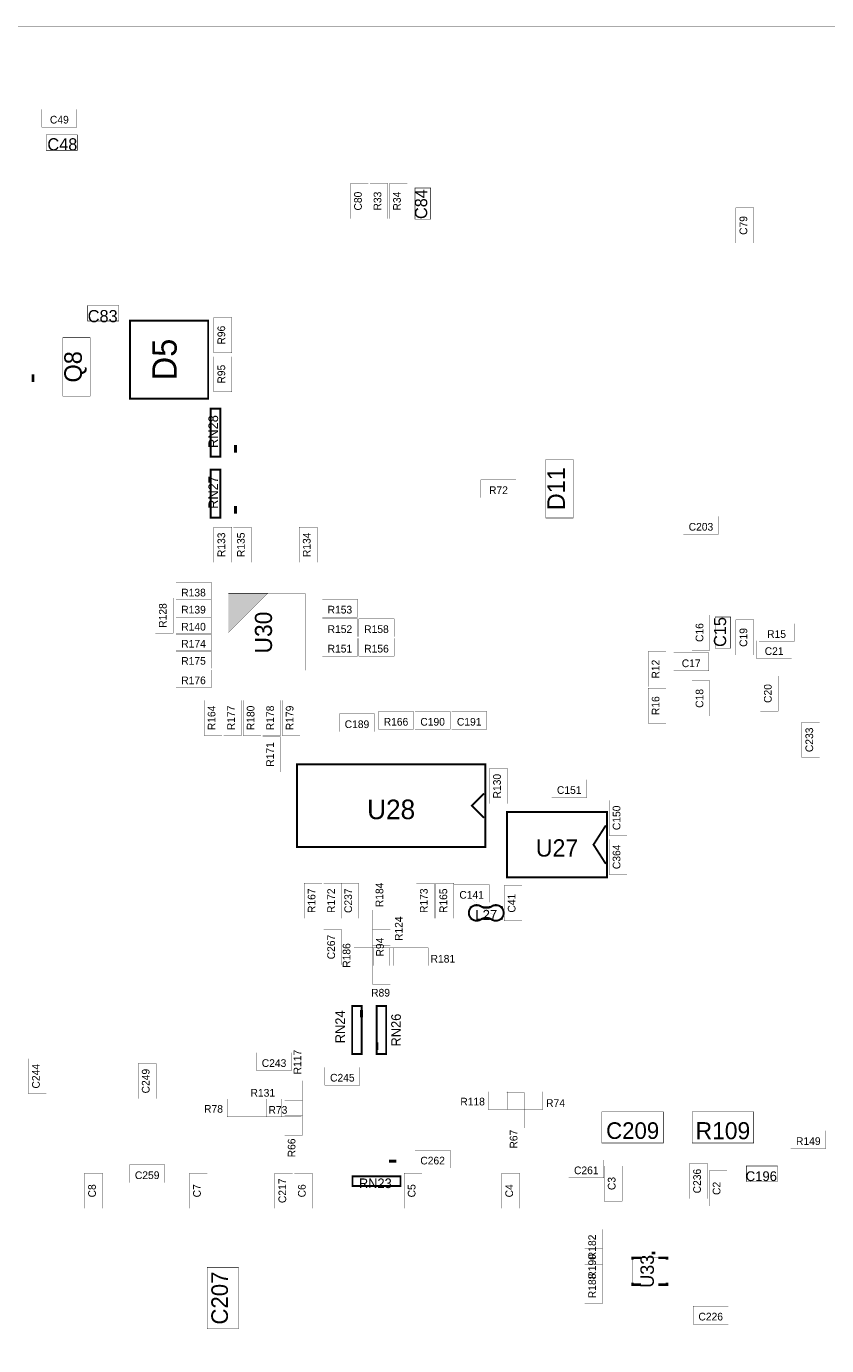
# Model space of a CAD drawing. Extents: x -12.6 to 14.4, y -11.9 to 11.9.
# Tile 4 of 6: x -5.7 to 1.8, y -0.4 to 11.9. Entities that reach past the tile are written whole.
import ezdxf
from ezdxf.enums import TextEntityAlignment as Align

# ---------------------------------------------------------------- set-up
doc = ezdxf.new("R2010")
doc.units = 0
for name, color, linetype in [('ASSEMBLY_OUTLIN', 15, 'CONTINUOUS'), ('ASSEMBLY_REF_DE', 15, 'CONTINUOUS'), ('BOARD_OUTLINE', 10, 'CONTINUOUS')]:
    doc.layers.add(name, color=color, linetype=linetype)
doc.styles.add('STYLE_1', font='TXT', dxfattribs={"height": 0.16002})
doc.styles.add('STYLE_10', font='TXT', dxfattribs={"height": 0.0899999})
doc.styles.add('STYLE_11', font='TXT', dxfattribs={"height": 0.1142999})
doc.styles.add('STYLE_12', font='TXT', dxfattribs={"height": 0.155448})
doc.styles.add('STYLE_13', font='TXT', dxfattribs={"height": 0.2285999})
doc.styles.add('STYLE_14', font='TXT', dxfattribs={"height": 0.155448})
doc.styles.add('STYLE_16', font='TXT', dxfattribs={"height": 0.1142999})
doc.styles.add('STYLE_17', font='TXT', dxfattribs={"height": 0.0719999})
doc.styles.add('STYLE_19', font='TXT', dxfattribs={"height": 0.0914399})
doc.styles.add('STYLE_20', font='TXT', dxfattribs={"height": 0.0719999})
doc.styles.add('STYLE_23', font='TXT', dxfattribs={"height": 0.1645919})
doc.styles.add('STYLE_26', font='TXT', dxfattribs={"height": 0.1601999})
doc.styles.add('STYLE_32', font='TXT', dxfattribs={"height": 0.126})
doc.styles.add('STYLE_39', font='TXT', dxfattribs={"height": 0.1835999})
doc.styles.add('STYLE_5', font='TXT', dxfattribs={"height": 0.1619999})
doc.styles.add('STYLE_6', font='TXT', dxfattribs={"height": 0.0899999})

msp = doc.modelspace()

# ---------------------------------------------------------------- linework, layer by layer
at = {"layer": 'ASSEMBLY_OUTLIN'}
for points, const_width in [([(-5.23998, 10.98711), (-5.23998, 11.15451), (-5.56938, 11.15451), (-5.56938, 10.98711), (-5.23998, 10.98711)], 0.002), ([(-5.235516, 10.769058), (-5.235516, 10.915362), (-5.528124, 10.915362), (-5.528124, 10.769058), (-5.235516, 10.769058)], 0.004572), ([(-2.5092, 10.12887), (-2.5092, 10.45827), (-2.6766, 10.45827), (-2.6766, 10.12887), (-2.5092, 10.12887)], 0.002), ([(-2.32632, 10.12887), (-2.32632, 10.45827), (-2.49372, 10.45827), (-2.49372, 10.12887), (-2.32632, 10.12887)], 0.002), ([(-2.14344, 10.12887), (-2.14344, 10.45827), (-2.31084, 10.45827), (-2.31084, 10.12887), (-2.14344, 10.12887)], 0.002), ([(-1.925388, 10.124406), (-1.925388, 10.417014), (-2.071692, 10.417014), (-2.071692, 10.124406), (-1.925388, 10.124406)], 0.004572), ([(1.10268, 9.90027), (1.10268, 10.22967), (0.93528, 10.22967), (0.93528, 9.90027), (1.10268, 9.90027)], 0.002), ([(-4.846896, 9.168858), (-4.846896, 9.315162), (-5.139504, 9.315162), (-5.139504, 9.168858), (-4.846896, 9.168858)], 0.004572), ([(-4.01022, 8.44191), (-4.01022, 9.17343), (-4.74174, 9.17343), (-4.74174, 8.44191), (-4.01022, 8.44191)], 0.018288), ([(-3.78936, 8.87157), (-3.78936, 9.20097), (-3.95676, 9.20097), (-3.95676, 8.87157), (-3.78936, 8.87157)], 0.002), ([(-5.116644, 8.46477), (-5.116644, 9.01341), (-5.372676, 9.01341), (-5.372676, 8.46477), (-5.116644, 8.46477)], 0.004572), ([(-3.78936, 8.50581), (-3.78936, 8.83521), (-3.95676, 8.83521), (-3.95676, 8.50581), (-3.78936, 8.50581)], 0.002), ([(-5.65182, 8.59761), (-5.65182, 8.66781)], 0.027), ([(-3.8966515, 7.8968819), (-3.8966515, 8.3469039), (-3.9866742, 8.3469039), (-3.9866742, 7.8968819), (-3.8966515, 7.8968819)], 0.018288), ([(-3.75444, 7.93467), (-3.75444, 8.00487)], 0.027), ([(-0.590364, 7.32177), (-0.590364, 7.87041), (-0.846396, 7.87041), (-0.846396, 7.32177), (-0.590364, 7.32177)], 0.004572), ([(-3.8966515, 7.3253819), (-3.8966515, 7.7754039), (-3.9866742, 7.7754039), (-3.9866742, 7.3253819), (-3.8966515, 7.3253819)], 0.018288), ([(-1.12518, 7.51239), (-1.12518, 7.67979), (-1.45458, 7.67979), (-1.45458, 7.51239), (-1.12518, 7.51239)], 0.002), ([(-3.75444, 7.36317), (-3.75444, 7.43337)], 0.027), ([(0.7722, 7.16949), (0.7722, 7.33689), (0.4428, 7.33689), (0.4428, 7.16949), (0.7722, 7.16949)], 0.002), ([(-3.78936, 6.90561), (-3.78936, 7.23501), (-3.95676, 7.23501), (-3.95676, 6.90561), (-3.78936, 6.90561)], 0.002), ([(-3.60648, 6.90561), (-3.60648, 7.23501), (-3.77388, 7.23501), (-3.77388, 6.90561), (-3.60648, 6.90561)], 0.002), ([(-2.98926, 6.90561), (-2.98926, 7.23501), (-3.15666, 7.23501), (-3.15666, 6.90561), (-2.98926, 6.90561)], 0.002), ([(-3.98268, 6.55227), (-3.98268, 6.71967), (-4.31208, 6.71967), (-4.31208, 6.55227), (-3.98268, 6.55227)], 0.002), ([(-4.338, 6.24267), (-4.338, 6.57207), (-4.5054, 6.57207), (-4.5054, 6.24267), (-4.338, 6.24267)], 0.002), ([(-3.98268, 6.39225), (-3.98268, 6.55965), (-4.31208, 6.55965), (-4.31208, 6.39225), (-3.98268, 6.39225)], 0.002), ([(-3.82158, 6.61635), (-3.82158, 6.24735), (-3.45258, 6.61635), (-3.82158, 6.61635)], 0.002), ([(-3.10158, 5.89311), (-3.10158, 6.61311), (-3.82158, 6.61311), (-3.82158, 5.89311), (-3.10158, 5.89311)], 0.002), ([(-2.61108, 6.39225), (-2.61108, 6.55965), (-2.94048, 6.55965), (-2.94048, 6.39225), (-2.61108, 6.39225)], 0.002), ([(-3.98268, 6.23223), (-3.98268, 6.39963), (-4.31208, 6.39963), (-4.31208, 6.23223), (-3.98268, 6.23223)], 0.002), ([(-2.61108, 6.20937), (-2.61108, 6.37677), (-2.94048, 6.37677), (-2.94048, 6.20937), (-2.61108, 6.20937)], 0.002), ([(-2.26818, 6.20937), (-2.26818, 6.37677), (-2.59758, 6.37677), (-2.59758, 6.20937), (-2.26818, 6.20937)], 0.002), ([(0.6912, 6.08265), (0.6912, 6.41205), (0.5238, 6.41205), (0.5238, 6.08265), (0.6912, 6.08265)], 0.002), ([(0.886392, 6.101046), (0.886392, 6.393654), (0.740088, 6.393654), (0.740088, 6.101046), (0.886392, 6.101046)], 0.004572), ([(1.10268, 6.03693), (1.10268, 6.36633), (0.93528, 6.36633), (0.93528, 6.03693), (1.10268, 6.03693)], 0.002), ([(1.48086, 6.16365), (1.48086, 6.33105), (1.15146, 6.33105), (1.15146, 6.16365), (1.48086, 6.16365)], 0.002), ([(-3.98268, 6.07221), (-3.98268, 6.23961), (-4.31208, 6.23961), (-4.31208, 6.07221), (-3.98268, 6.07221)], 0.002), ([(-2.61108, 6.02649), (-2.61108, 6.19389), (-2.94048, 6.19389), (-2.94048, 6.02649), (-2.61108, 6.02649)], 0.002), ([(-2.26818, 6.02649), (-2.26818, 6.19389), (-2.59758, 6.19389), (-2.59758, 6.02649), (-2.26818, 6.02649)], 0.002), ([(-3.98268, 5.91219), (-3.98268, 6.07959), (-4.31208, 6.07959), (-4.31208, 5.91219), (-3.98268, 5.91219)], 0.002), ([(0.27972, 5.73975), (0.27972, 6.06915), (0.11232, 6.06915), (0.11232, 5.73975), (0.27972, 5.73975)], 0.002), ([(1.458, 6.00363), (1.458, 6.17103), (1.1286, 6.17103), (1.1286, 6.00363), (1.458, 6.00363)], 0.002), ([(0.68076, 5.88933), (0.68076, 6.05673), (0.35136, 6.05673), (0.35136, 5.88933), (0.68076, 5.88933)], 0.002), ([(-3.98268, 5.72931), (-3.98268, 5.89671), (-4.31208, 5.89671), (-4.31208, 5.72931), (-3.98268, 5.72931)], 0.002), ([(1.33128, 5.51115), (1.33128, 5.84055), (1.16388, 5.84055), (1.16388, 5.51115), (1.33128, 5.51115)], 0.002), ([(0.27972, 5.39685), (0.27972, 5.72625), (0.11232, 5.72625), (0.11232, 5.39685), (0.27972, 5.39685)], 0.002), ([(0.6912, 5.46543), (0.6912, 5.79483), (0.5238, 5.79483), (0.5238, 5.46543), (0.6912, 5.46543)], 0.002), ([(-3.8808, 5.28255), (-3.8808, 5.61195), (-4.0482, 5.61195), (-4.0482, 5.28255), (-3.8808, 5.28255)], 0.002), ([(-3.69792, 5.28255), (-3.69792, 5.61195), (-3.86532, 5.61195), (-3.86532, 5.28255), (-3.69792, 5.28255)], 0.002), ([(-3.51504, 5.28255), (-3.51504, 5.61195), (-3.68244, 5.61195), (-3.68244, 5.28255), (-3.51504, 5.28255)], 0.002), ([(-3.33216, 5.28255), (-3.33216, 5.61195), (-3.49956, 5.61195), (-3.49956, 5.28255), (-3.33216, 5.28255)], 0.002), ([(-3.14928, 5.28255), (-3.14928, 5.61195), (-3.31668, 5.61195), (-3.31668, 5.28255), (-3.14928, 5.28255)], 0.002), ([(-2.45106, 5.31783), (-2.45106, 5.48523), (-2.78046, 5.48523), (-2.78046, 5.31783), (-2.45106, 5.31783)], 0.002), ([(-2.0853, 5.34069), (-2.0853, 5.50809), (-2.4147, 5.50809), (-2.4147, 5.34069), (-2.0853, 5.34069)], 0.002), ([(-1.7424, 5.34069), (-1.7424, 5.50809), (-2.0718, 5.50809), (-2.0718, 5.34069), (-1.7424, 5.34069)], 0.002), ([(-1.3995, 5.34069), (-1.3995, 5.50809), (-1.7289, 5.50809), (-1.7289, 5.34069), (-1.3995, 5.34069)], 0.002), ([(1.7199, 5.07681), (1.7199, 5.40621), (1.5525, 5.40621), (1.5525, 5.07681), (1.7199, 5.07681)], 0.002), ([(-3.33216, 4.93965), (-3.33216, 5.26905), (-3.49956, 5.26905), (-3.49956, 4.93965), (-3.33216, 4.93965)], 0.002), ([(-1.41372, 4.23729), (-1.41372, 5.01129), (-3.17772, 5.01129), (-3.17772, 4.23729), (-1.41372, 4.23729)], 0.018288), ([(-1.20618, 4.64247), (-1.20618, 4.97187), (-1.37358, 4.97187), (-1.37358, 4.64247), (-1.20618, 4.64247)], 0.002), ([(-0.46224, 4.70061), (-0.46224, 4.86801), (-0.79164, 4.86801), (-0.79164, 4.70061), (-0.46224, 4.70061)], 0.002), ([(-1.42452, 4.50999), (-1.53882, 4.62429), (-1.42452, 4.73859)], 0.018288), ([(-0.08604, 4.34529), (-0.08604, 4.67469), (-0.25344, 4.67469), (-0.25344, 4.34529), (-0.08604, 4.34529)], 0.002), ([(-0.27324, 3.95253), (-0.27324, 4.56453), (-1.20924, 4.56453), (-1.20924, 3.95253), (-0.27324, 3.95253)], 0.018), ([(-0.28404, 4.07853), (-0.39924, 4.25853), (-0.28404, 4.43853)], 0.018), ([(-0.08604, 3.97953), (-0.08604, 4.30893), (-0.25344, 4.30893), (-0.25344, 3.97953), (-0.08604, 3.97953)], 0.002), ([(-2.94354, 3.56805), (-2.94354, 3.89745), (-3.11094, 3.89745), (-3.11094, 3.56805), (-2.94354, 3.56805)], 0.002), ([(-2.76066, 3.56805), (-2.76066, 3.89745), (-2.92806, 3.89745), (-2.92806, 3.56805), (-2.76066, 3.56805)], 0.002), ([(-2.60064, 3.56805), (-2.60064, 3.89745), (-2.76804, 3.89745), (-2.76804, 3.56805), (-2.60064, 3.56805)], 0.002), ([(-1.89198, 3.56805), (-1.89198, 3.89745), (-2.05938, 3.89745), (-2.05938, 3.56805), (-1.89198, 3.56805)], 0.002), ([(-1.7091, 3.56805), (-1.7091, 3.89745), (-1.8765, 3.89745), (-1.8765, 3.56805), (-1.7091, 3.56805)], 0.002), ([(-1.37664, 3.71763), (-1.37664, 3.88503), (-1.70604, 3.88503), (-1.70604, 3.71763), (-1.37664, 3.71763)], 0.002), ([(-1.06902, 3.54519), (-1.06902, 3.87459), (-1.23642, 3.87459), (-1.23642, 3.54519), (-1.06902, 3.54519)], 0.002), ([(-1.3859377, 3.6670961), (-1.4256227, 3.6670961), (-1.4257143, 3.6671876), (-1.431638, 3.6688431), (-1.4374301, 3.670913), (-1.4430614, 3.6733868), (-1.4485039, 3.676252), (-1.453781, 3.6795284), (-1.4535667, 3.6793552), (-1.4589565, 3.6826509), (-1.4646105, 3.6854693), (-1.4704866, 3.6877893), (-1.4765409, 3.6895936), (-1.4827285, 3.6908687), (-1.4890029, 3.6916053), (-1.4953176, 3.6917976), (-1.5016252, 3.6914445), (-1.5078788, 3.6905483), (-1.5140318, 3.6891159), (-1.5200383, 3.6871579), (-1.5258534, 3.6846889), (-1.5314338, 3.6817274), (-1.5367378, 3.6782954), (-1.5417259, 3.6744186), (-1.5463609, 3.6701258), (-1.5506082, 3.6654491), (-1.5544361, 3.6604233), (-1.5578161, 3.655086), (-1.5607229, 3.6494769), (-1.5631349, 3.643638), (-1.5650341, 3.6376127), (-1.5664063, 3.631446), (-1.5672413, 3.6251839), (-1.5675328, 3.6188731), (-1.5672787, 3.6125606), (-1.5664809, 3.6062937), (-1.5651454, 3.600119), (-1.563282, 3.5940825), (-1.5609046, 3.5882294), (-1.5580311, 3.5826031), (-1.5546828, 3.5772458), (-1.5508849, 3.5721975), (-1.5466654, 3.5674956), (-1.542056, 3.5631754), (-1.5370909, 3.5592691), (-1.5318074, 3.5558056), (-1.5262446, 3.552811), (-1.5204443, 3.5503076), (-1.5144496, 3.548314), (-1.5083052, 3.5468451), (-1.502057, 3.5459119), (-1.4957516, 3.5455213), (-1.4894359, 3.5456761), (-1.4831572, 3.5463754), (-1.4769623, 3.5476139), (-1.4708972, 3.5493822), (-1.4650075, 3.5516673), (-1.4593369, 3.554452), (-1.4536939, 3.5578716), (-1.4536538, 3.5578221), (-1.4484311, 3.5610685), (-1.4429921, 3.563938), (-1.4373642, 3.5664161), (-1.4315752, 3.5684906), (-1.4255951, 3.5701653), (-1.4254855, 3.5702611), (-1.3858006, 3.5702611), (-1.3849797, 3.5699415), (-1.3781261, 3.5683761), (-1.3714211, 3.5662628), (-1.3649086, 3.563615), (-1.3586045, 3.5604354), (-1.358603, 3.5604357), (-1.3533761, 3.5567942), (-1.3478523, 3.5536211), (-1.3420735, 3.5509405), (-1.3360833, 3.5487726), (-1.3299273, 3.5471341), (-1.3236521, 3.5460372), (-1.3173053, 3.5454903), (-1.310935, 3.5454975), (-1.3045894, 3.5460588), (-1.2983167, 3.5471699), (-1.2921644, 3.5488224), (-1.2861792, 3.5510039), (-1.2804065, 3.5536976), (-1.2748898, 3.5568832), (-1.2696713, 3.5605367), (-1.2647902, 3.5646302), (-1.2602838, 3.5691327), (-1.256186, 3.5740102), (-1.252528, 3.5792256), (-1.2493376, 3.5847394), (-1.2466388, 3.5905098), (-1.2444522, 3.5964931), (-1.2427943, 3.6026439), (-1.2416777, 3.6089157), (-1.2411109, 3.6152607), (-1.241098, 3.621631), (-1.2416394, 3.6279783), (-1.2427309, 3.6342545), (-1.244364, 3.6404119), (-1.2465266, 3.6464039), (-1.2492022, 3.6521851), (-1.2523705, 3.6577117), (-1.2560075, 3.6629417), (-1.2600857, 3.6678357), (-1.264574, 3.6723562), (-1.2694386, 3.6764693), (-1.2746424, 3.6801436), (-1.2801462, 3.6833514), (-1.2859081, 3.6860683), (-1.2918846, 3.6882737), (-1.2980301, 3.6899509), (-1.3042983, 3.6910872), (-1.3106416, 3.6916739), (-1.3170118, 3.6917068), (-1.3233608, 3.6911854), (-1.3296403, 3.6901136), (-1.3358028, 3.6884998), (-1.3418017, 3.6863561), (-1.3475913, 3.6836987), (-1.3531277, 3.6805477), (-1.358542, 3.6767959), (-1.358696, 3.6769218), (-1.3649724, 3.6737548), (-1.3714839, 3.6711047), (-1.3781882, 3.668989), (-1.3850712, 3.6674157)], 0.018288), ([(-2.30346, 3.31659), (-2.30346, 3.64599), (-2.47086, 3.64599), (-2.47086, 3.31659), (-2.30346, 3.31659)], 0.002), ([(-1.248732, 3.554442), (-1.248732, 3.682458), (-1.559628, 3.682458), (-1.559628, 3.554442), (-1.248732, 3.554442)], 0.002), ([(-1.4256227, 3.6670961), (-1.4257141, 3.6671876)], 0.002), ([(-1.3850691, 3.6674161), (-1.3859377, 3.6670961)], 0.002), ([(-1.3585514, 3.6767887), (-1.3586886, 3.6769259)], 0.002), ([(-2.76066, 3.13371), (-2.76066, 3.46311), (-2.92806, 3.46311), (-2.92806, 3.13371), (-2.76066, 3.13371)], 0.002), ([(-2.30346, 3.13371), (-2.30346, 3.46311), (-2.47086, 3.46311), (-2.47086, 3.13371), (-2.30346, 3.13371)], 0.002), ([(-1.4536947, 3.557871), (-1.4536491, 3.5578253)], 0.002), ([(-1.4255769, 3.5701697), (-1.4254855, 3.5702611)], 0.002), ([(-1.3858006, 3.5702611), (-1.3849776, 3.5699411)], 0.002), ([(-2.3139, 3.12327), (-2.3139, 3.29067), (-2.6433, 3.29067), (-2.6433, 3.12327), (-2.3139, 3.12327)], 0.002), ([(-2.30346, 2.95083), (-2.30346, 3.28023), (-2.47086, 3.28023), (-2.47086, 2.95083), (-2.30346, 2.95083)], 0.002), ([(-2.13102, 3.12327), (-2.13102, 3.29067), (-2.46042, 3.29067), (-2.46042, 3.12327), (-2.13102, 3.12327)], 0.002), ([(-1.94814, 3.12327), (-1.94814, 3.29067), (-2.27754, 3.29067), (-2.27754, 3.12327), (-1.94814, 3.12327)], 0.002), ([(-2.5707715, 2.2961819), (-2.5707715, 2.7462039), (-2.6607942, 2.7462039), (-2.6607942, 2.2961819), (-2.5707715, 2.2961819)], 0.018288), ([(-2.57436, 2.70837), (-2.57436, 2.63817)], 0.027), ([(-2.3421258, 2.2961361), (-2.3421258, 2.7461581), (-2.4321485, 2.7461581), (-2.4321485, 2.2961361), (-2.3421258, 2.2961361)], 0.018288), ([(-2.42856, 2.33397), (-2.42856, 2.40417)], 0.027), ([(-5.52672, 1.92213), (-5.52672, 2.25153), (-5.69412, 2.25153), (-5.69412, 1.92213), (-5.52672, 1.92213)], 0.002), ([(-3.2283, 2.14029), (-3.2283, 2.30769), (-3.5577, 2.30769), (-3.5577, 2.14029), (-3.2283, 2.14029)], 0.002), ([(-4.49802, 1.87641), (-4.49802, 2.20581), (-4.66542, 2.20581), (-4.66542, 1.87641), (-4.49802, 1.87641)], 0.002), ([(-2.58822, 2.00313), (-2.58822, 2.17053), (-2.91762, 2.17053), (-2.91762, 2.00313), (-2.58822, 2.00313)], 0.002), ([(-3.12642, 1.71639), (-3.12642, 2.04579), (-3.29382, 2.04579), (-3.29382, 1.71639), (-3.12642, 1.71639)], 0.002), ([(-3.50262, 1.70595), (-3.50262, 1.87335), (-3.83202, 1.87335), (-3.83202, 1.70595), (-3.50262, 1.70595)], 0.002), ([(-3.31974, 1.70595), (-3.31974, 1.87335), (-3.64914, 1.87335), (-3.64914, 1.70595), (-3.31974, 1.70595)], 0.002), ([(-3.13686, 1.70595), (-3.13686, 1.87335), (-3.46626, 1.87335), (-3.46626, 1.70595), (-3.13686, 1.70595)], 0.002), ([(-3.12642, 1.53351), (-3.12642, 1.86291), (-3.29382, 1.86291), (-3.29382, 1.53351), (-3.12642, 1.53351)], 0.002), ([(-1.0566, 1.77453), (-1.0566, 1.94193), (-1.386, 1.94193), (-1.386, 1.77453), (-1.0566, 1.77453)], 0.002), ([(-1.04616, 1.60209), (-1.04616, 1.93149), (-1.21356, 1.93149), (-1.21356, 1.60209), (-1.04616, 1.60209)], 0.002), ([(-0.87372, 1.77453), (-0.87372, 1.94193), (-1.20312, 1.94193), (-1.20312, 1.77453), (-0.87372, 1.77453)], 0.002), ([(0.255456, 1.460466), (0.255456, 1.753074), (-0.320616, 1.753074), (-0.320616, 1.460466), (0.255456, 1.460466)], 0.004572), ([(1.101276, 1.460466), (1.101276, 1.753074), (0.525204, 1.753074), (0.525204, 1.460466), (1.101276, 1.460466)], 0.004572), ([(1.77804, 1.40877), (1.77804, 1.57617), (1.44864, 1.57617), (1.44864, 1.40877), (1.77804, 1.40877)], 0.002), ([(-1.7424, 1.22589), (-1.7424, 1.39329), (-2.0718, 1.39329), (-2.0718, 1.22589), (-1.7424, 1.22589)], 0.002), ([(-4.41702, 1.08873), (-4.41702, 1.25613), (-4.74642, 1.25613), (-4.74642, 1.08873), (-4.41702, 1.08873)], 0.002), ([(-2.24568, 1.29105), (-2.31588, 1.29105)], 0.027), ([(-0.30222, 1.13445), (-0.30222, 1.30185), (-0.63162, 1.30185), (-0.63162, 1.13445), (-0.30222, 1.13445)], 0.002), ([(-0.13176, 0.91629), (-0.13176, 1.24569), (-0.29916, 1.24569), (-0.29916, 0.91629), (-0.13176, 0.91629)], 0.002), ([(0.66834, 0.93915), (0.66834, 1.26855), (0.50094, 1.26855), (0.50094, 0.93915), (0.66834, 0.93915)], 0.002), ([(1.325304, 1.099278), (1.325304, 1.245582), (1.032696, 1.245582), (1.032696, 1.099278), (1.325304, 1.099278)], 0.004572), ([(-5.00094, 0.84771), (-5.00094, 1.17711), (-5.16834, 1.17711), (-5.16834, 0.84771), (-5.00094, 0.84771)], 0.002), ([(-4.01796, 0.84771), (-4.01796, 1.17711), (-4.18536, 1.17711), (-4.18536, 0.84771), (-4.01796, 0.84771)], 0.002), ([(-3.21786, 0.84771), (-3.21786, 1.17711), (-3.38526, 1.17711), (-3.38526, 0.84771), (-3.21786, 0.84771)], 0.002), ([(-3.03498, 0.84771), (-3.03498, 1.17711), (-3.20238, 1.17711), (-3.20238, 0.84771), (-3.03498, 0.84771)], 0.002), ([(-2.2078919, 1.0588158), (-2.2078919, 1.1488385), (-2.6579139, 1.1488385), (-2.6579139, 1.0588158), (-2.2078919, 1.0588158)], 0.018288), ([(-2.00628, 0.84771), (-2.00628, 1.17711), (-2.17368, 1.17711), (-2.17368, 0.84771), (-2.00628, 0.84771)], 0.002), ([(-1.09188, 0.84771), (-1.09188, 1.17711), (-1.25928, 1.17711), (-1.25928, 0.84771), (-1.09188, 0.84771)], 0.002), ([(0.85122, 0.87057), (0.85122, 1.19997), (0.68382, 1.19997), (0.68382, 0.87057), (0.85122, 0.87057)], 0.002), ([(-0.31464, 0.32193), (-0.31464, 0.65133), (-0.48204, 0.65133), (-0.48204, 0.32193), (-0.31464, 0.32193)], 0.002), ([(-0.31464, 0.13905), (-0.31464, 0.46845), (-0.48204, 0.46845), (-0.48204, 0.13905), (-0.31464, 0.13905)], 0.002), ([(-0.03456, 0.36603), (-0.03456, 0.38403), (0.04644, 0.38403)], 0.0234), ([(0.28944, 0.13203), (0.28944, 0.38403), (-0.03456, 0.38403), (-0.03456, 0.13203), (0.28944, 0.13203)], 0.002), ([(0.18144, 0.42903), (0.14544, 0.42903)], 0.0234), ([(0.18144, 0.42003), (0.14544, 0.42003)], 0.009), ([(0.28944, 0.36603), (0.28944, 0.38403), (0.20844, 0.38403)], 0.0234), ([(-3.726756, -0.281466), (-3.726756, 0.294606), (-4.019364, 0.294606), (-4.019364, -0.281466), (-3.726756, -0.281466)], 0.004572), ([(-0.31464, -0.04383), (-0.31464, 0.28557), (-0.48204, 0.28557), (-0.48204, -0.04383), (-0.31464, -0.04383)], 0.002), ([(-0.03456, 0.15003), (-0.03456, 0.13203), (0.04644, 0.13203)], 0.0234), ([(0.28944, 0.15003), (0.28944, 0.13203), (0.20844, 0.13203)], 0.0234), ([(0.86364, -0.23715), (0.86364, -0.06975), (0.53424, -0.06975), (0.53424, -0.23715), (0.86364, -0.23715)], 0.002)]:
    msp.add_lwpolyline(points, dxfattribs=dict(at, const_width=const_width))
msp.add_solid([(-3.82058, 6.2497642), (-3.82058, 6.61535), (-3.82058, 6.2497642), (-3.4549942, 6.61535)], dxfattribs=at)
at = {"layer": 'BOARD_OUTLINE', "const_width": 0.002}
msp.add_lwpolyline([(14.4378, -11.46915), (14.4378, 11.93085), (-12.5622, 11.93085), (-12.5622, -11.46915), (14.4378, -11.46915)], dxfattribs=at)

# ---------------------------------------------------------------- texts
at = {"layer": 'ASSEMBLY_REF_DE'}
for s, height, style, p in [('C49', 0.0719999, 'STYLE_17', (-5.40468, 11.0570957)), ('C48', 0.1142999, 'STYLE_16', (-5.376425, 10.8258335)), ('C83', 0.1142999, 'STYLE_16', (-4.998595, 9.2148436)), ('R72', 0.0719999, 'STYLE_17', (-1.28988, 7.5823757)), ('C203', 0.0719999, 'STYLE_17', (0.6075, 7.2394757)), ('R138', 0.0719999, 'STYLE_17', (-4.14738, 6.6222557)), ('R139', 0.0719999, 'STYLE_17', (-4.14738, 6.4622357)), ('R153', 0.0719999, 'STYLE_17', (-2.77578, 6.4622357)), ('R140', 0.0719999, 'STYLE_17', (-4.14738, 6.3022157)), ('R152', 0.0719999, 'STYLE_17', (-2.77578, 6.2793557)), ('R158', 0.0719999, 'STYLE_17', (-2.43288, 6.2793557)), ('R15', 0.0719999, 'STYLE_17', (1.31616, 6.2336357)), ('R174', 0.0719999, 'STYLE_17', (-4.14738, 6.1421957)), ('R151', 0.0719999, 'STYLE_17', (-2.77578, 6.0964757)), ('R156', 0.0719999, 'STYLE_17', (-2.43288, 6.0964757)), ('C21', 0.0719999, 'STYLE_17', (1.2933, 6.0736157)), ('R175', 0.0719999, 'STYLE_17', (-4.14738, 5.9821757)), ('C17', 0.0719999, 'STYLE_17', (0.51606, 5.9593157)), ('R176', 0.0719999, 'STYLE_17', (-4.14738, 5.7992957)), ('R166', 0.0719999, 'STYLE_17', (-2.25, 5.4106757)), ('C190', 0.0719999, 'STYLE_17', (-1.9071, 5.4106757)), ('C191', 0.0719999, 'STYLE_17', (-1.5642, 5.4106757)), ('C189', 0.0719999, 'STYLE_17', (-2.61576, 5.3878157)), ('C151', 0.0719999, 'STYLE_17', (-0.62694, 4.7705957)), ('U28', 0.1835999, 'STYLE_39', (-2.29572, 4.5893186)), ('U27', 0.1619999, 'STYLE_5', (-0.74124, 4.2276729)), ('C141', 0.0719999, 'STYLE_17', (-1.54134, 3.7876157)), ('L27', 0.0914399, 'STYLE_19', (-1.40418, 3.6010329)), ('R181', 0.0719999, 'STYLE_17', (-1.811088, 3.1886838)), ('R89', 0.0719999, 'STYLE_17', (-2.3946876, 2.8702602)), ('C243', 0.0719999, 'STYLE_17', (-3.393, 2.2102757)), ('C245', 0.0719999, 'STYLE_17', (-2.75292, 2.0731157)), ('R131', 0.0719999, 'STYLE_17', (-3.498156, 1.9313838)), ('R118', 0.0719999, 'STYLE_17', (-1.532196, 1.8490877)), ('R74', 0.0719999, 'STYLE_17', (-0.754956, 1.8353717)), ('R78', 0.0719999, 'STYLE_17', (-3.959928, 1.7805077)), ('R73', 0.0719999, 'STYLE_17', (-3.356424, 1.7713638)), ('C209', 0.155448, 'STYLE_12', (-0.03258, 1.5771609)), ('R109', 0.16002, 'STYLE_1', (0.81324, 1.57629)), ('R149', 0.0719999, 'STYLE_17', (1.61334, 1.4787557)), ('C262', 0.0719999, 'STYLE_17', (-1.9071, 1.2958757)), ('C261', 0.0719999, 'STYLE_17', (-0.46692, 1.2044357)), ('C259', 0.0719999, 'STYLE_17', (-4.58172, 1.1587157)), ('RN23', 0.0899999, 'STYLE_6', (-2.44368, 1.0831072)), ('C196', 0.0914399, 'STYLE_19', (1.173605, 1.149618)), ('C226', 0.0719999, 'STYLE_17', (0.69894, -0.1671643))]:
    msp.add_text(s, height=height, dxfattribs=dict(at, style=style)).set_placement(p, align=Align.MIDDLE_CENTER)
for s, height, style, p in [('C84', 0.1142999, 'STYLE_11', (-2.0149165, 10.265315)), ('C80', 0.0719999, 'STYLE_20', (-2.6066143, 10.29357)), ('R33', 0.0719999, 'STYLE_20', (-2.4237343, 10.29357)), ('R34', 0.0719999, 'STYLE_20', (-2.2408543, 10.29357)), ('C79', 0.0719999, 'STYLE_20', (1.0052657, 10.06497)), ('R96', 0.0719999, 'STYLE_20', (-3.8867743, 9.03627)), ('D5', 0.2285999, 'STYLE_13', (-4.4195228, 8.80767)), ('Q8', 0.1645919, 'STYLE_23', (-5.2760108, 8.73909)), ('R95', 0.0719999, 'STYLE_20', (-3.8867743, 8.67051)), ('RN28', 0.0899999, 'STYLE_10', (-3.9623828, 8.13267)), ('RN27', 0.0899999, 'STYLE_10', (-3.9623828, 7.56117)), ('D11', 0.1645919, 'STYLE_23', (-0.7497308, 7.59609)), ('R133', 0.0719999, 'STYLE_20', (-3.8867743, 7.07031)), ('R135', 0.0719999, 'STYLE_20', (-3.7038943, 7.07031)), ('R134', 0.0719999, 'STYLE_20', (-3.0866743, 7.07031)), ('R128', 0.0719999, 'STYLE_20', (-4.4354143, 6.40737)), ('U30', 0.1601999, 'STYLE_26', (-3.4920943, 6.24735)), ('C16', 0.0719999, 'STYLE_20', (0.5937857, 6.24735)), ('C15', 0.1142999, 'STYLE_11', (0.7860736, 6.252745)), ('C19', 0.0719999, 'STYLE_20', (1.0052657, 6.20163)), ('R12', 0.0719999, 'STYLE_20', (0.1823057, 5.90445)), ('C18', 0.0719999, 'STYLE_20', (0.5937857, 5.63013)), ('C20', 0.0719999, 'STYLE_20', (1.2338657, 5.67585)), ('R16', 0.0719999, 'STYLE_20', (0.1823057, 5.56155)), ('R164', 0.0719999, 'STYLE_20', (-3.9782143, 5.44725)), ('R177', 0.0719999, 'STYLE_20', (-3.7953343, 5.44725)), ('R180', 0.0719999, 'STYLE_20', (-3.6124543, 5.44725)), ('R178', 0.0719999, 'STYLE_20', (-3.4295743, 5.44725)), ('R179', 0.0719999, 'STYLE_20', (-3.2466943, 5.44725)), ('C233', 0.0719999, 'STYLE_20', (1.6224857, 5.24151)), ('R171', 0.0719999, 'STYLE_20', (-3.4295743, 5.10435)), ('R130', 0.0719999, 'STYLE_20', (-1.3035943, 4.80717)), ('C150', 0.0719999, 'STYLE_20', (-0.1834543, 4.50999)), ('C364', 0.0719999, 'STYLE_20', (-0.1834543, 4.14423)), ('R167', 0.0719999, 'STYLE_20', (-3.0409543, 3.73275)), ('R172', 0.0719999, 'STYLE_20', (-2.8580743, 3.73275)), ('C237', 0.0719999, 'STYLE_20', (-2.6980543, 3.73275)), ('R184', 0.0719999, 'STYLE_20', (-2.4054462, 3.787614)), ('R173', 0.0719999, 'STYLE_20', (-1.9893943, 3.73275)), ('R165', 0.0719999, 'STYLE_20', (-1.8065143, 3.73275)), ('C41', 0.0719999, 'STYLE_20', (-1.1664343, 3.70989)), ('R124', 0.0719999, 'STYLE_20', (-2.2241827, 3.4705296)), ('C267', 0.0719999, 'STYLE_20', (-2.8580743, 3.29841)), ('R94', 0.0719999, 'STYLE_20', (-2.4008743, 3.29841)), ('R186', 0.0719999, 'STYLE_20', (-2.7133866, 3.2190696)), ('RN24', 0.0899999, 'STYLE_10', (-2.7736628, 2.550258)), ('RN26', 0.0899999, 'STYLE_10', (-2.2498269, 2.519514)), ('R117', 0.0719999, 'STYLE_20', (-3.1735423, 2.219418)), ('C244', 0.0719999, 'STYLE_20', (-5.6241343, 2.08683)), ('C249', 0.0719999, 'STYLE_20', (-4.5954343, 2.04111)), ('R66', 0.0719999, 'STYLE_20', (-3.2284062, 1.414746)), ('R67', 0.0719999, 'STYLE_20', (-1.1481462, 1.497042)), ('C217', 0.0719999, 'STYLE_20', (-3.3152743, 1.01241)), ('C3', 0.0719999, 'STYLE_20', (-0.2291743, 1.08099)), ('C236', 0.0719999, 'STYLE_20', (0.5709257, 1.10385)), ('C8', 0.0719999, 'STYLE_20', (-5.0983543, 1.01241)), ('C7', 0.0719999, 'STYLE_20', (-4.1153743, 1.01241)), ('C6', 0.0719999, 'STYLE_20', (-3.1323943, 1.01241)), ('C5', 0.0719999, 'STYLE_20', (-2.1036943, 1.01241)), ('C4', 0.0719999, 'STYLE_20', (-1.1892943, 1.01241)), ('C2', 0.0719999, 'STYLE_20', (0.7538057, 1.03527)), ('R182', 0.0719999, 'STYLE_20', (-0.4120543, 0.48663)), ('R190', 0.0719999, 'STYLE_20', (-0.4120543, 0.30375)), ('U33', 0.126, 'STYLE_32', (0.10344, 0.25803)), ('C207', 0.155448, 'STYLE_14', (-3.9026691, 0.00657)), ('R188', 0.0719999, 'STYLE_20', (-0.4120543, 0.12087))]:
    msp.add_text(s, height=height, rotation=90, dxfattribs=dict(at, style=style)).set_placement(p, align=Align.MIDDLE_CENTER)

doc.saveas('drawing.dxf')
